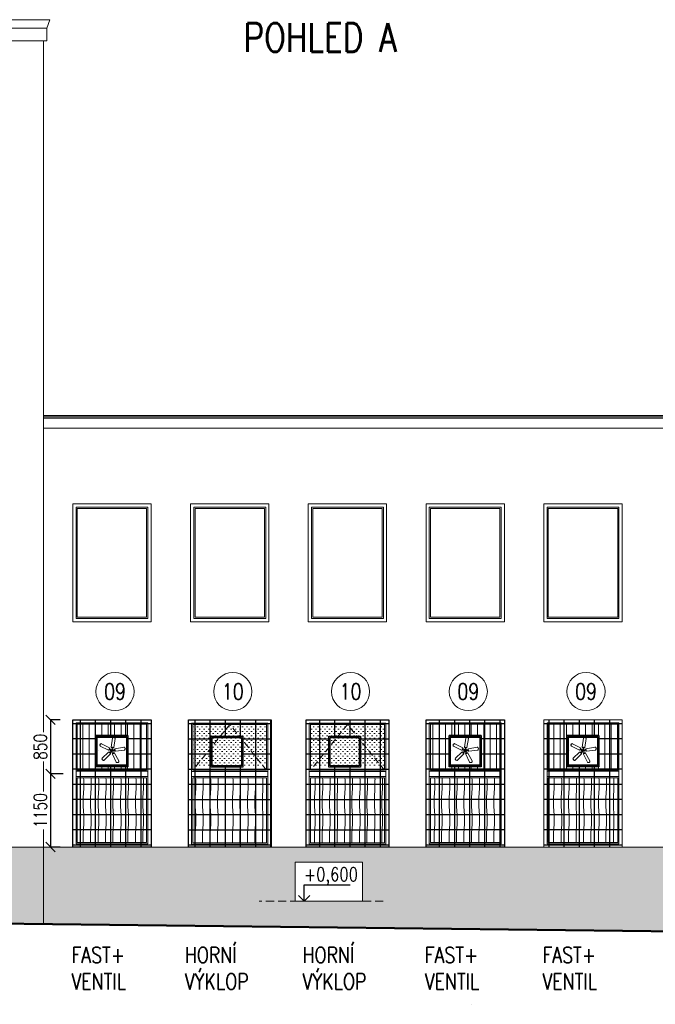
# Model space of a CAD drawing. Header units: millimetres. Extents: x -238874 to 551972, y -298952 to 658415.
# Tile 174 of 256: x 52273 to 62259, y 106937 to 122405. Entities that reach past the tile are written whole.
import ezdxf
from ezdxf.enums import TextEntityAlignment as Align

# ---------------------------------------------------------------- set-up
doc = ezdxf.new("R2010")
doc.units = ezdxf.units.MM
doc.header["$LTSCALE"] = 20
for name, pattern in [('DASHED', [0.75, 0.5, -0.25]), ('DOT', [6.35, 0, -6.35]), ('HIDDEN', [9.525, 6.35, -3.175])]:
    doc.linetypes.add(name, pattern=pattern)
doc.layers.add('00_HEDVIKA_DEMOLICE', color=2, linetype='Continuous', lineweight=30, transparency=0.3)
doc.layers.add('_00HEDVIKA_POPIS_PRACOVNÍ', color=133, linetype='Continuous', lineweight=25, transparency=0.3)
for name, color, linetype, lineweight in [('CKBUBLINY', 1, 'Continuous', 18), ('CKBUBLINY_POPIS', 3, 'Continuous', 25), ('CKKOTY', 3, 'Continuous', 18), ('CKOKNA', 30, 'Continuous', 18), ('CKSTENY_SRAF', 8, 'Continuous', 18), ('CKTABULKY', 7, 'Continuous', 25), ('CKTEXTY_MALE', 140, 'Continuous', 18), ('NOSNÉ', 8, 'Continuous', 50), ('PRUCHODY', 7, 'Continuous', 18)]:
    doc.layers.add(name, color=color, linetype=linetype, lineweight=lineweight)
doc.layers.add('CKNETISK', color=116, linetype='Continuous', lineweight=18, plot=False)
doc.layers.add('CL3', color=8, linetype='Continuous', plot=False)
for name, color, linetype in [('CZ', 255, 'Continuous'), ('E-ELECTRICAL (CELING)', 53, 'Continuous'), ('E-LIGHT', 1, 'Continuous')]:
    doc.layers.add(name, color=color, linetype=linetype)
doc.styles.get("Standard").update_dxf_attribs({"font": 'simplex.shx', "width": 0.8})
doc.dimstyles.new('CADKON', dxfattribs={"dimscale": 100, "dimtxt": 2, "dimasz": 1.5, "dimexe": 0, "dimexo": 2, "dimgap": 0.6, "dimtad": 1, "dimrnd": 1, "dimtxsty": 'Standard', "dimblk1": 'OBLIQUE', "dimblk2": 'OBLIQUE', "dimsah": 1, "dimcen": 2.5, "dimadec": 1, "dimazin": 2, "dimtfac": 1, "dimtix": 1, "dimtmove": 2, "dimatfit": 3, "dimldrblk": 'OPEN30', "dimfxl": 5, "dimtfill": 1, "dimtolj": 1, "dimarcsym": 0})
pattern_1 = [(225, (5e-10, 0), (70.71068, -70.71068), [0, -100])]
pattern_2 = [(94, (0, 0), (-117.334, -9e-08), [140, -1542.05]), (90, (-9.77, 139.66), (-117.334, 7e-15), [140, -419.318]), (86, (-9.77, 279.66), (-117.334, 9e-08), [140, -1542.05]), (90, (0, 419.32), (-117.334, 7e-15), [140, -419.318]), (94, (0, 559.32), (-117.334, -9e-08), [140, -1542.05]), (86, (-9.77, 838.98), (-117.334, 9e-08), [140, -1542.05]), (94, (0, 1118.64), (-117.334, -9e-08), [140, -1542.05]), (86, (-9.77, 1398.3), (-117.334, 9e-08), [140, -1542.05])]

# ---------------------------------------------------------------- blocks, each defined once
blk = doc.blocks.new('_OBLIQUE')
at = {"color": 0, "linetype": 'ByBlock'}
blk.add_line((-0.5, -0.5), (0.5, 0.5), dxfattribs=at)
blk = doc.blocks.new('*D3652')
at = {"layer": 'CKKOTY', "color": 0, "lineweight": -2, "transparency": 16777216}
for p, q in [((52908, 111407), (52758, 111407)), ((52758, 111407), (52758, 110557)), ((52958, 110557), (52758, 110557))]:
    blk.add_line(p, q, dxfattribs=at)
at = {"layer": 'DEFPOINTS', "color": 0, "transparency": 16777216}
for p in [(53108, 111407), (52758, 110557), (53158, 110557)]:
    blk.add_point(p, dxfattribs=at)
at = {"layer": 'CKKOTY', "color": 0, "lineweight": -2, "transparency": 16777216, "xscale": 150, "yscale": 150, "zscale": 150}
for p, rotation in [((52758, 111407), 90), ((52758, 110557), 270)]:
    blk.add_blockref('_OBLIQUE', p, dxfattribs=dict(at, rotation=rotation))
at = {"layer": 'CKKOTY', "color": 0, "transparency": 16777216, "insert": (52598, 110982), "char_height": 200, "attachment_point": 5, "rotation": 90, "bg_fill": 3, "box_fill_scale": 1.1, "bg_fill_color": 256, "bg_fill_true_color": 13158600, "bg_fill_transparency": 0}
blk.add_mtext('\\A1;850', dxfattribs=at)
blk = doc.blocks.new('_Open30')
at = {"color": 0, "lineweight": -2}
for p, q in [((-1, 0.27), (0, 0)), ((0, 0), (-1, -0.27)), ((0, 0), (-1, 0))]:
    blk.add_line(p, q, dxfattribs=at)
blk = doc.blocks.new('*D3653')
at = {"layer": 'CKKOTY', "color": 0, "lineweight": -2, "transparency": 16777216}
for p, q in [((52958, 110557), (52758, 110557)), ((52758, 110557), (52758, 109407)), ((52908, 109407), (52758, 109407))]:
    blk.add_line(p, q, dxfattribs=at)
at = {"layer": 'DEFPOINTS', "color": 0, "transparency": 16777216}
for p in [(53158, 110557), (52758, 109407), (53108, 109407)]:
    blk.add_point(p, dxfattribs=at)
at = {"layer": 'CKKOTY', "color": 0, "lineweight": -2, "transparency": 16777216, "xscale": 150, "yscale": 150, "zscale": 150}
for p, rotation in [((52758, 110557), 90), ((52758, 109407), 270)]:
    blk.add_blockref('_OBLIQUE', p, dxfattribs=dict(at, rotation=rotation))
at = {"layer": 'CKKOTY', "color": 0, "transparency": 16777216, "insert": (52598, 109982), "char_height": 200, "attachment_point": 5, "rotation": 90, "bg_fill": 3, "box_fill_scale": 1.1, "bg_fill_color": 256, "bg_fill_true_color": 13158600, "bg_fill_transparency": 0}
blk.add_mtext('\\A1;1150', dxfattribs=at)
blk = doc.blocks.new('CK_BUBBLE_1_0_0')
at = {"color": 0, "linetype": 'ByBlock', "lineweight": -2}
blk.add_circle((0, 0), 1, dxfattribs=at)
blk = doc.blocks.new('*U4175')
at = {"linetype": 'ByBlock'}
for points in [[(1.7, 4.2), (2.3, 4.1, 0.372863), (3.9, 5.1), (9.1, 20), (9.1, 20.7), (8.8, 21.3), (8, 21.8), (7.6, 22.3), (7.4, 22.8), (7, 22.6), (6.3, 22.4), (5.4, 22.4), (4.8, 22.3), (4.4, 21.5), (-0.2, 6.4, 0.360938), (0.5, 4.7), (1.2, 4.4)], [(-3.5, 2.9), (-3.2, 3.4, 0.372863), (-3.6, 5.3), (-16.2, 14.9), (-16.9, 15.1), (-17.5, 15), (-18.3, 14.4), (-18.9, 14.1), (-19.4, 14.1), (-19.3, 13.6), (-19.3, 12.9), (-19.7, 12.1), (-19.7, 11.5), (-19.1, 10.8), (-6.2, 1.8, 0.360938), (-4.3, 2), (-3.8, 2.5)], [(4.5, -0.3), (4.6, -0.9, 0.372863), (6, -2.2), (21.9, -2.5), (22.5, -2.3), (23, -1.8), (23.2, -0.9), (23.6, -0.4), (24, 0), (23.6, 0.3), (23.2, 0.9), (23, 1.8), (22.7, 2.3), (21.8, 2.5), (6.1, 2.2, 0.360938), (4.7, 0.9), (4.5, 0.2)], [(-3.8, -2.5), (-4.3, -2, 0.372863), (-6.2, -1.8), (-19.2, -10.8), (-19.6, -11.4), (-19.7, -12), (-19.3, -12.9), (-19.3, -13.6), (-19.4, -14.1), (-18.9, -14.1), (-18.2, -14.4), (-17.5, -15), (-17, -15.2), (-16.2, -14.9), (-3.6, -5.3, 0.360938), (-3.2, -3.5), (-3.5, -2.8)], [(1.2, -4.4), (0.6, -4.7, 0.372863), (-0.2, -6.4), (4.4, -21.6), (4.8, -22.1), (5.4, -22.4), (6.3, -22.4), (7, -22.5), (7.4, -22.8), (7.6, -22.4), (8.1, -21.8), (8.8, -21.3), (9.2, -20.8), (9.1, -20), (3.9, -5.1, 0.360938), (2.3, -4.1), (1.6, -4.2)]]:
    blk.add_lwpolyline(points, format="xyb", dxfattribs=at)
at = {"color": 8}
for points in [[(-2.3, 1.4), (-3.9, 2.6, 0.346373), (-4, 2.6), (-4.8, 1.9, -0.299316), (-5.6, 1.8), (-5.7, 1.8, -0.732884), (-5.7, 2), (-5.4, 2.1, 0.28923), (-4.8, 2.6), (-4.7, 2.8), (-4.7, 3.4, -0.326339), (-4.7, 3.5), (-4.1, 3.7), (-3.9, 3.8, 0.28923), (-3.6, 4.5), (-3.6, 4.8, -0.732884), (-3.5, 4.9), (-3.4, 4.8, -0.299316), (-3.2, 4), (-3.6, 3, 0.347044), (-3.6, 2.9), (-2, 1.8)], [(0.6, 2.6), (1.2, 4.5, 0.346373), (1.2, 4.6), (0.3, 5.1, -0.299316), (0, 5.9), (0, 6, -0.732884), (0.2, 6), (0.3, 5.7, 0.28923), (1, 5.3), (1.2, 5.3), (1.8, 5.5, -0.326339), (1.9, 5.5), (2.2, 5), (2.4, 4.9, 0.28923), (3.2, 4.8), (3.5, 4.9, -0.732884), (3.6, 4.8), (3.5, 4.7, -0.299316), (2.8, 4.3), (1.8, 4.4, 0.347044), (1.7, 4.3), (1.1, 2.4)], [(2.7, 0.2), (4.6, 0.2, 0.346373), (4.7, 0.3), (5, 1.3, -0.299316), (5.6, 1.8), (5.7, 1.9, -0.732884), (5.8, 1.7), (5.6, 1.5, 0.28923), (5.4, 0.7), (5.5, 0.5), (5.8, 0, -0.326339), (5.8, -0.1), (5.5, -0.6), (5.4, -0.8, 0.28923), (5.6, -1.6), (5.8, -1.8, -0.732884), (5.7, -1.9), (5.6, -1.9, -0.299316), (5, -1.4), (4.7, -0.3, 0.347044), (4.6, -0.3), (2.7, -0.3)], [(-2, -1.7), (-3.6, -2.9, 0.346373), (-3.7, -3), (-3.3, -4, -0.299316), (-3.4, -4.8), (-3.5, -4.9, -0.732884), (-3.7, -4.8), (-3.6, -4.5, 0.28923), (-3.9, -3.8), (-4.1, -3.6), (-4.7, -3.4, -0.326339), (-4.8, -3.3), (-4.7, -2.8), (-4.8, -2.5, 0.28923), (-5.4, -2), (-5.7, -2, -0.732884), (-5.7, -1.8), (-5.6, -1.7, -0.299316), (-4.8, -1.8), (-4, -2.5, 0.347044), (-3.9, -2.5), (-2.3, -1.3)], [(1, -2.5), (1.6, -4.3, 0.346373), (1.7, -4.4), (2.8, -4.3, -0.299316), (3.5, -4.7), (3.5, -4.8, -0.732884), (3.4, -5), (3.1, -4.8, 0.28923), (2.4, -4.9), (2.2, -5), (1.8, -5.5, -0.326339), (1.7, -5.6), (1.1, -5.4), (0.9, -5.4, 0.28923), (0.2, -5.8), (0.1, -6, -0.732884), (-0.1, -6), (-0.1, -5.9, -0.299316), (0.2, -5.1), (1.1, -4.6, 0.347044), (1.2, -4.5), (0.6, -2.6)]]:
    blk.add_lwpolyline(points, format="xyb", dxfattribs=at)
blk.add_circle((0, 0), 2.67)
at = {"layer": 'CL3', "linetype": 'DOT', "ltscale": 6}
blk.add_circle((0, 0), 24, dxfattribs=at)
at = {"layer": 'E-ELECTRICAL (CELING)'}
blk.add_point((1, 0), dxfattribs=at)
at = {"layer": 'E-LIGHT'}
blk.add_point((-1, 0), dxfattribs=at)
blk = doc.blocks.new('OKNO VÝKLOP POLOVINA VENTILACE')
at = {"layer": 'CKOKNA', "lineweight": 18}
h = blk.add_hatch(dxfattribs=at)
h.set_pattern_fill('ZEM_OBECNE', color=256, scale=50, angle=45)
h.set_pattern_definition([(90, (35, 150), (-100, 2e-14), [])])
h.paths.add_polyline_path([(5503, 1739), (5503, 1254), (5003, 1254), (5003, 1739)], flags=16)
h.paths.add_polyline_path([(5833, 1190), (5833, 1910), (4673, 1910), (4673, 1190)])
h = blk.add_hatch(dxfattribs=at)
h.set_pattern_fill('DREVITE_DESKY', color=256, scale=70)
h.set_pattern_definition(pattern_2)
h.paths.add_polyline_path([(5798, 50), (5798, 1070), (4708, 1070), (4708, 50)])
at = {"layer": 'CKOKNA', "color": 0, "lineweight": 18}
for p, q in [((5868, 1980), (4638, 1980)), ((4638, 1980), (4638, -20)), ((5818, 1930), (4688, 1930)), ((4688, 1930), (4688, 1170)), ((5798, 1910), (4708, 1910)), ((4708, 1910), (4708, 1190)), ((5798, 1190), (5798, 1910)), ((5818, 1170), (5818, 1930)), ((5868, -20), (5868, 1980)), ((4688, 1170), (5818, 1170)), ((4688, 1090), (5818, 1090)), ((4688, 1090), (4688, 30)), ((5798, 1190), (4708, 1190)), ((5818, 30), (5818, 1090)), ((5798, 1070), (4708, 1070)), ((4708, 1070), (4708, 50)), ((5798, 50), (5798, 1070)), ((4688, 30), (5818, 30)), ((4708, 50), (5798, 50)), ((4638, -20), (5868, -20))]:
    blk.add_line(p, q, dxfattribs=at)
at = {"layer": 'CKOKNA', "lineweight": 18}
for p, q in [((4688, 1090), (4688, 1170)), ((5818, 1090), (5818, 1170))]:
    blk.add_line(p, q, dxfattribs=at)
for points in [[(5003, 1739), (5003, 1254), (5503, 1254), (5503, 1739)], [(5023, 1719), (5023, 1274), (5483, 1274), (5483, 1719)]]:
    blk.add_lwpolyline(points, close=True, dxfattribs=at)
at = {"layer": 'CKOKNA', "lineweight": 18, "xscale": 8.889999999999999, "yscale": 8.889999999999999, "zscale": 8.889999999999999, "rotation": 315}
blk.add_blockref('*U4175', (5253, 1496), dxfattribs=at)
blk = doc.blocks.new('OKNO VÝKLOP POLOVINA')
h = blk.add_hatch()
h.set_pattern_fill('DREVITE_DESKY', color=256, scale=70)
h.set_pattern_definition(pattern_2)
h.paths.add_polyline_path([(1180, 70), (1180, 1090), (20, 1090), (20, 70)])
at = {"color": 0, "lineweight": -2}
for p, q in [((1250, 2000), (-50, 2000)), ((-50, 2000), (-50, 0)), ((1200, 1950), (0, 1950)), ((0, 1950), (0, 1190)), ((1180, 1930), (20, 1930)), ((20, 1930), (20, 1210)), ((1180, 1210), (1180, 1930)), ((1200, 1190), (1200, 1950)), ((1250, 0), (1250, 2000)), ((0, 1190), (1200, 1190)), ((0, 1110), (1200, 1110)), ((0, 1110), (0, 50)), ((1180, 1210), (20, 1210)), ((1180, 1090), (20, 1090)), ((20, 1090), (20, 70)), ((1180, 70), (1180, 1090)), ((1200, 50), (1200, 1110)), ((-50, 0), (1250, 0)), ((0, 50), (1200, 50)), ((20, 70), (1180, 70))]:
    blk.add_line(p, q, dxfattribs=at)
at = {"color": 0, "linetype": 'DASHED', "lineweight": -2, "ltscale": 10}
for p, q in [((20, 1210), (600, 1930)), ((600, 1930), (1180, 1210))]:
    blk.add_line(p, q, dxfattribs=at)
for p, q in [((0, 1110), (0, 1190)), ((1200, 1110), (1200, 1190))]:
    blk.add_line(p, q)

msp = doc.modelspace()

# ---------------------------------------------------------------- hatches: boundary and pattern name
at = {"layer": '00_HEDVIKA_DEMOLICE'}
h = msp.add_hatch(dxfattribs=at)
h.set_pattern_fill('NET', color=256, scale=75, angle=-90)
h.set_pattern_definition([(270, (-337536.12, 206837.29), (238.125, -4e-14), []), (360, (-337536.12, 206837.29), (6e-14, 238.125), [])])
h.paths.add_polyline_path([(53107.962, 109410.832), (53107.962, 111405.069), (54337.962, 111402.187), (54337.962, 109407.951)])
h.paths.add_polyline_path([(53472.962, 110667.187), (53972.962, 110667.187), (53972.962, 111152.187), (53472.962, 111152.187)], flags=16)
h = msp.add_hatch(dxfattribs=at)
h.set_pattern_fill('NET', color=256, scale=75, angle=-90)
h.set_pattern_definition([(270, (-339306.54, 206834.14), (238.125, -4e-14), []), (360, (-339306.54, 206834.14), (6e-14, 238.125), [])])
h.paths.add_polyline_path([(54928.836, 109404.8), (54928.836, 111399.037), (56222.962, 111400.868), (56222.962, 109406.632)])
h.paths.add_polyline_path([(55278.836, 110664.037), (55778.836, 110664.037), (55778.836, 111149.037), (55278.836, 111149.037)], flags=16)
h = msp.add_hatch(dxfattribs=at)
h.set_pattern_fill('NET', color=256, scale=75, angle=-90)
h.set_pattern_definition([(270, (-341156.54, 206834.14), (238.125, -4e-14), []), (360, (-341156.54, 206834.14), (6e-14, 238.125), [])])
h.paths.add_polyline_path([(56778.836, 109404.8), (56778.836, 111399.037), (58072.962, 111400.868), (58072.962, 109406.632)])
h.paths.add_polyline_path([(57128.836, 110664.037), (57628.836, 110664.037), (57628.836, 111149.037), (57128.836, 111149.037)], flags=16)
h = msp.add_hatch(dxfattribs=at)
h.set_pattern_fill('NET', color=256, scale=75, angle=-90)
h.set_pattern_definition([(270, (-343086.12, 206837.29), (238.125, -4e-14), []), (360, (-343086.12, 206837.29), (6e-14, 238.125), [])])
h.paths.add_polyline_path([(58657.962, 109410.832), (58657.962, 111405.069), (59887.962, 111402.187), (59887.962, 109407.951)])
h.paths.add_polyline_path([(59022.962, 110678.142), (59522.962, 110667.187), (59522.962, 111152.187), (59022.962, 111163.142)], flags=16)
h = msp.add_hatch(dxfattribs=at)
h.set_pattern_fill('NET', color=256, scale=75, angle=-90)
h.set_pattern_definition([(270, (-344936.12, 206837.29), (238.125, -4e-14), []), (360, (-344936.12, 206837.29), (6e-14, 238.125), [])])
h.paths.add_polyline_path([(60507.962, 109410.832), (60507.962, 111405.069), (61737.962, 111402.187), (61737.962, 109407.951)])
h.paths.add_polyline_path([(60872.962, 110667.187), (61372.962, 110667.187), (61372.962, 111152.187), (60872.962, 111152.187)], flags=16)
at = {"layer": 'CKSTENY_SRAF'}
h = msp.add_hatch(dxfattribs=at)
h.set_pattern_fill('OMITKA', color=256, scale=50)
h.set_pattern_definition([(45, (-31555, -310422.68), (-35.355339, 35.355339), [0, -50])])
h.paths.add_polyline_path([(56152.962, 111333.75), (54972.962, 111333.75), (54972.962, 110693.75), (56152.962, 110693.75)])
h = msp.add_hatch(dxfattribs=at)
h.set_pattern_fill('OMITKA', color=256, scale=50)
h.set_pattern_definition([(45, (-33405, -310422.68), (-35.355339, 35.355339), [0, -50])])
h.paths.add_polyline_path([(58002.962, 111333.75), (56822.962, 111333.75), (56822.962, 110693.75), (58002.962, 110693.75)])
at = {"layer": 'PRUCHODY'}
h = msp.add_hatch(dxfattribs=at)
h.set_pattern_fill('OMITKA', color=256, scale=100, angle=180, style=0)
h.set_pattern_definition(pattern_1)
h.paths.add_polyline_path([(52647.962, 108196.322), (52647.962, 109405.85), (42597.962, 109405.85), (42597.962, 108314.789)])
h.paths.add_polyline_path([(56678.67, 108767.946), (57695.634, 108767.946), (57695.634, 109147.41), (56678.67, 109147.41)], flags=9)
h.paths.add_polyline_path([(49399.579, 108455.85), (49399.579, 109068.447), (48343.024, 109068.447), (48343.024, 108455.85)], flags=16)
h = msp.add_hatch(dxfattribs=at)
h.set_pattern_fill('OMITKA', color=256, scale=100, angle=180, style=0)
h.set_pattern_definition(pattern_1)
h.paths.add_polyline_path([(52647.962, 109405.85), (52647.962, 108196.322), (62637.962, 108078.561), (62637.962, 109405.85)])
h.paths.add_polyline_path([(57659.534, 108555.85), (57659.534, 109168.447), (56602.979, 109168.447), (56602.979, 108555.85)], flags=16)

# ---------------------------------------------------------------- linework, layer by layer
at = {"layer": '00_HEDVIKA_DEMOLICE'}
for points in [[(56222.962, 109404.8), (54922.962, 109404.8), (54922.962, 111404.8), (56222.962, 111404.8)], [(58072.962, 109404.8), (56772.962, 109404.8), (56772.962, 111404.8), (58072.962, 111404.8)], [(59887.962, 109404.8), (58657.962, 109404.8), (58657.962, 111404.8), (59887.962, 111404.8)], [(53972.962, 111152.187), (53972.962, 110667.187), (53472.962, 110667.187), (53472.962, 111152.187)], [(53952.962, 111132.187), (53952.962, 110687.187), (53492.962, 110687.187), (53492.962, 111132.187)], [(55778.836, 111149.037), (55778.836, 110664.037), (55278.836, 110664.037), (55278.836, 111149.037)], [(55758.836, 111129.037), (55758.836, 110684.037), (55298.836, 110684.037), (55298.836, 111129.037)], [(57628.836, 111149.037), (57628.836, 110664.037), (57128.836, 110664.037), (57128.836, 111149.037)], [(57608.836, 111129.037), (57608.836, 110684.037), (57148.836, 110684.037), (57148.836, 111129.037)], [(59522.962, 111152.187), (59522.962, 110667.187), (59022.962, 110667.187), (59022.962, 111152.187)], [(59502.962, 111132.187), (59502.962, 110687.187), (59042.962, 110687.187), (59042.962, 111132.187)], [(61372.962, 111152.187), (61372.962, 110667.187), (60872.962, 110667.187), (60872.962, 111152.187)], [(61352.962, 111132.187), (61352.962, 110687.187), (60892.962, 110687.187), (60892.962, 111132.187)]]:
    msp.add_lwpolyline(points, close=True, dxfattribs=at)
at = {"layer": '_00HEDVIKA_POPIS_PRACOVNÍ'}
msp.add_arc((59371.878, 106937.247), 1.25, 90, 180, dxfattribs=at)
at = {"layer": 'CKNETISK'}
msp.add_lwpolyline([(57659.534, 109168.447), (56602.979, 109168.447), (56602.979, 108555.85), (57659.534, 108555.85)], close=True, dxfattribs=at)
at = {"layer": 'CZ'}
for p, q in [((56741.914, 108555.85), (56741.914, 108812.329)), ((56741.914, 108812.329), (57466.346, 108812.329)), ((56741.914, 108555.85), (56651.457, 108647.806)), ((56741.914, 108555.85), (56832.37, 108647.806))]:
    msp.add_line(p, q, dxfattribs=at)
at = {"layer": 'NOSNÉ'}
msp.add_line((22147.962, 108555.85), (73047.962, 107955.85), dxfattribs=at)
at = {"layer": 'PRUCHODY'}
for p, q in [((22047.962, 122404.85), (52747.962, 122404.85)), ((52747.962, 122404.85), (52697.962, 122272.85)), ((22097.962, 122272.85), (52697.962, 122272.85)), ((52697.962, 122272.85), (52697.962, 122072.85)), ((22147.962, 122072.85), (52697.962, 122072.85)), ((52647.962, 122072.85), (52647.962, 108196.322)), ((52697.962, 122072.85), (52647.962, 122072.85)), ((52647.962, 116187.85), (62637.962, 116187.85)), ((52647.962, 116167.85), (62637.962, 116167.85)), ((52647.962, 116145.35), (62637.962, 116145.35)), ((52647.962, 115987.85), (62637.962, 115987.85)), ((22147.962, 109405.85), (73047.962, 109405.85))]:
    msp.add_line(p, q, dxfattribs=at)
at = {"layer": 'PRUCHODY', "linetype": 'HIDDEN'}
msp.add_line((57983.15, 108555.85), (56037.426, 108555.85), dxfattribs=at)
at = {"layer": 'PRUCHODY'}
for points in [[(54337.962, 114797.85), (53107.962, 114797.85), (53107.962, 112947.85), (54337.962, 112947.85)], [(56187.962, 114797.85), (54957.962, 114797.85), (54957.962, 112947.85), (56187.962, 112947.85)], [(58037.962, 114797.85), (56807.962, 114797.85), (56807.962, 112947.85), (58037.962, 112947.85)], [(59887.962, 114797.85), (58657.962, 114797.85), (58657.962, 112947.85), (59887.962, 112947.85)], [(61737.962, 114797.85), (60507.962, 114797.85), (60507.962, 112947.85), (61737.962, 112947.85)], [(54287.962, 114747.85), (53157.962, 114747.85), (53157.962, 112997.85), (54287.962, 112997.85)], [(54267.962, 114727.85), (53177.962, 114727.85), (53177.962, 113017.85), (54267.962, 113017.85)], [(56137.962, 114747.85), (55007.962, 114747.85), (55007.962, 112997.85), (56137.962, 112997.85)], [(56117.962, 114727.85), (55027.962, 114727.85), (55027.962, 113017.85), (56117.962, 113017.85)], [(57987.962, 114747.85), (56857.962, 114747.85), (56857.962, 112997.85), (57987.962, 112997.85)], [(57967.962, 114727.85), (56877.962, 114727.85), (56877.962, 113017.85), (57967.962, 113017.85)], [(59837.962, 114747.85), (58707.962, 114747.85), (58707.962, 112997.85), (59837.962, 112997.85)], [(59817.962, 114727.85), (58727.962, 114727.85), (58727.962, 113017.85), (59817.962, 113017.85)], [(61687.962, 114747.85), (60557.962, 114747.85), (60557.962, 112997.85), (61687.962, 112997.85)], [(61667.962, 114727.85), (60577.962, 114727.85), (60577.962, 113017.85), (61667.962, 113017.85)]]:
    msp.add_lwpolyline(points, close=True, dxfattribs=at)

# ---------------------------------------------------------------- block references
at = {"layer": 'CKBUBLINY'}
ref = msp.add_blockref('CK_BUBBLE_1_0_0', (53770.779, 111850.797), dxfattribs=dict(at, xscale=-300, yscale=300, zscale=300))
ref.add_attrib('NUM1', '09', dxfattribs={"layer": 'CKBUBLINY_POPIS', "height": 250, "width": 0.8, "flags": 8}).set_placement((53770.779, 111850.797), align=Align.MIDDLE_CENTER)
ref = msp.add_blockref('CK_BUBBLE_1_0_0', (55620.779, 111850.797), dxfattribs=dict(at, xscale=-300, yscale=300, zscale=300))
ref.add_attrib('NUM1', '10', dxfattribs={"layer": 'CKBUBLINY_POPIS', "height": 250, "width": 0.8, "flags": 8}).set_placement((55620.779, 111850.797), align=Align.MIDDLE_CENTER)
ref = msp.add_blockref('CK_BUBBLE_1_0_0', (57470.779, 111850.797), dxfattribs=dict(at, xscale=-300, yscale=300, zscale=300))
ref.add_attrib('NUM1', '10', dxfattribs={"layer": 'CKBUBLINY_POPIS', "height": 250, "width": 0.8, "flags": 8}).set_placement((57470.779, 111850.797), align=Align.MIDDLE_CENTER)
ref = msp.add_blockref('CK_BUBBLE_1_0_0', (59320.779, 111850.797), dxfattribs=dict(at, xscale=-300, yscale=300, zscale=300))
ref.add_attrib('NUM1', '09', dxfattribs={"layer": 'CKBUBLINY_POPIS', "height": 250, "width": 0.8, "flags": 8}).set_placement((59320.779, 111850.797), align=Align.MIDDLE_CENTER)
ref = msp.add_blockref('CK_BUBBLE_1_0_0', (61170.779, 111850.797), dxfattribs=dict(at, xscale=-300, yscale=300, zscale=300))
ref.add_attrib('NUM1', '09', dxfattribs={"layer": 'CKBUBLINY_POPIS', "height": 250, "width": 0.8, "flags": 8}).set_placement((61170.779, 111850.797), align=Align.MIDDLE_CENTER)
at = {"layer": 'CKOKNA', "xscale": -1}
for name, p in [('OKNO VÝKLOP POLOVINA', (56172.962, 109403.75)), ('OKNO VÝKLOP POLOVINA', (58022.962, 109403.75)), ('OKNO VÝKLOP POLOVINA VENTILACE', (64525.98, 109427.333)), ('OKNO VÝKLOP POLOVINA VENTILACE', (66375.98, 109427.333))]:
    msp.add_blockref(name, p, dxfattribs=at)
at = {"layer": 'CKTABULKY', "xscale": -1}
msp.add_blockref('OKNO VÝKLOP POLOVINA VENTILACE', (66375.98, 109427.333), dxfattribs=at)
msp.add_blockref('OKNO VÝKLOP POLOVINA VENTILACE', (66375.98, 109427.333), dxfattribs=at)

# ---------------------------------------------------------------- texts
at = {"layer": '_00HEDVIKA_POPIS_PRACOVNÍ', "char_height": 250, "attachment_point": 1}
for s, insert in [('FAST+\\PVENTIL', (53087.937, 107837.459)), ('HORNÍ VÝKLOP', (54867.937, 107837.459)), ('HORNÍ VÝKLOP', (56717.937, 107837.459)), ('FAST+\\PVENTIL', (58637.937, 107837.459)), ('FAST+\\PVENTIL', (60487.937, 107837.459))]:
    msp.add_mtext_dynamic_manual_height_columns(s, width=1428.14112, gutter_width=1250, heights=[0], dxfattribs=dict(at, insert=insert))
at = {"layer": 'CKTEXTY_MALE', "lineweight": 35, "insert": (55791.542, 122351.35), "char_height": 450, "attachment_point": 1}
msp.add_mtext_dynamic_manual_height_columns('POHLED A', width=9267.13323, gutter_width=1250, heights=[0], dxfattribs=at)
at = {"layer": 'CZ', "width": 0.8}
msp.add_text('+0,600', height=212.5, dxfattribs=at).set_placement((56741.914, 108871.666))

# ---------------------------------------------------------------- next in the draw order: dimensions: what is measured, and where the dimension line sits
at = {"layer": 'CKKOTY'}
dim = msp.add_linear_dim(base=(52758.142, 110556.9), p1=(53107.962, 111406.9), p2=(53157.962, 110556.9), angle=90, dimstyle='CADKON', dxfattribs=at)
dim.commit()
dim.dimension.update_dxf_attribs({"geometry": '*D3652', "text_midpoint": (52598.142, 110981.9)})

# ---------------------------------------------------------------- next in the draw order: dimensions: what is measured, and where the dimension line sits
dim = msp.add_linear_dim(base=(52758.142, 109406.9), p1=(53157.962, 110556.9), p2=(53107.962, 109406.9), angle=90, dimstyle='CADKON', dxfattribs=at)
dim.commit()
dim.dimension.update_dxf_attribs({"geometry": '*D3653', "text_midpoint": (52598.142, 109981.9)})

# ---------------------------------------------------------------- next in the draw order: linework, layer by layer
at = {"layer": '00_HEDVIKA_DEMOLICE'}
msp.add_lwpolyline([(54337.962, 109406.9), (53107.962, 109406.9), (53107.962, 111406.9), (54337.962, 111406.9)], close=True, dxfattribs=at)

# ---------------------------------------------------------------- next in the draw order: block references
at = {"layer": 'CKOKNA', "xscale": -1}
msp.add_blockref('OKNO VÝKLOP POLOVINA VENTILACE', (58975.98, 109427.333), dxfattribs=at)

doc.saveas('drawing.dxf')
